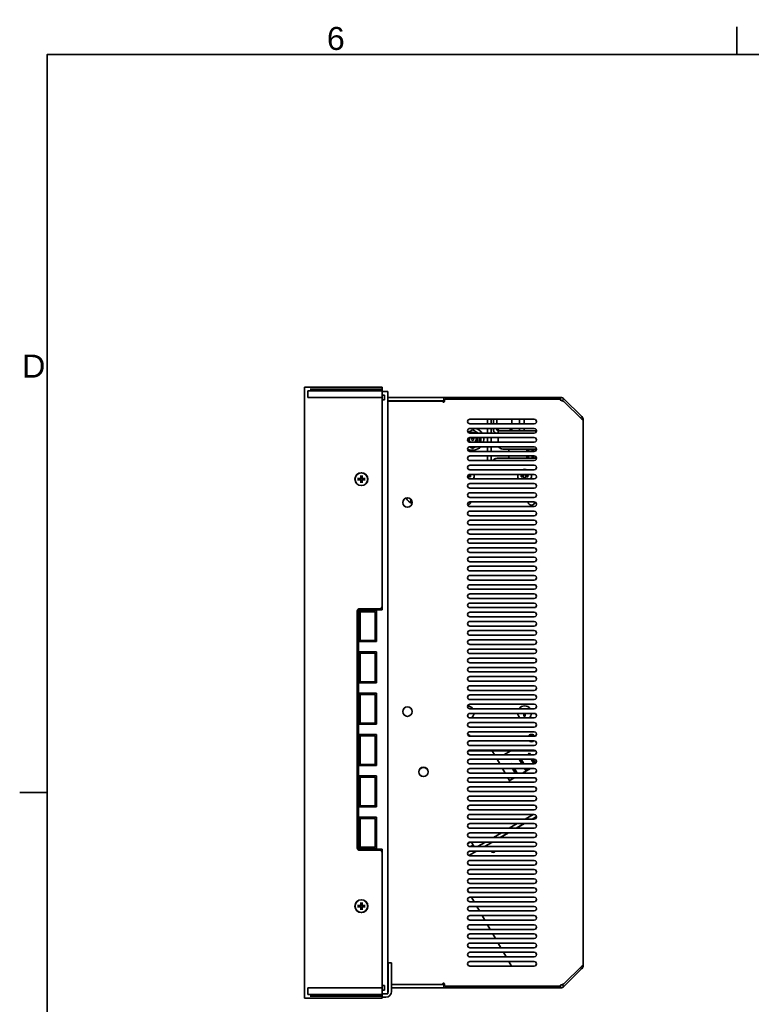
# Model space of a CAD drawing. Header units: millimetres. Extents: x 0 to 2100, y 0 to 1485.
# Tile 12 of 32: x 38 to 356, y 1022 to 1450. Entities that reach past the tile are written whole.
import ezdxf

# ---------------------------------------------------------------- set-up
doc = ezdxf.new("R2010")
doc.units = ezdxf.units.MM
doc.header["$LTSCALE"] = 5
for name, color, linetype, lineweight in [('Sichtbare Kanten(ISO)', 7, 'Continuous', 35), ('Skizziergeometrie(ISO)', 7, 'Continuous', 35), ('Symbole(ISO)', 7, 'Continuous', 18)]:
    doc.layers.add(name, color=color, linetype=linetype, lineweight=lineweight)
doc.styles.add('Aktuell-ISO', font='arial.ttf')

# ---------------------------------------------------------------- blocks, each defined once
blk = doc.blocks.new('Ränder Standardrahmen')
at = {"layer": 'Skizziergeometrie(ISO)'}
for p, q in [((70, 287), (70, 289.4)), ((10, 222.75), (7.6, 222.75))]:
    blk.add_line(p, q, dxfattribs=at)
at = {"layer": 'Skizziergeometrie(ISO)', "flags": 128}
blk.add_lwpolyline([(10, 10), (10, 287), (410, 287), (410, 10), (10, 10)], dxfattribs=at)
at = {"layer": 'Symbole(ISO)', "color": 7, "char_height": 2, "attachment_point": 7, "style": 'Aktuell-ISO'}
for s, insert in [('6', (34.334, 287.366)), ('D', (7.816, 258.875))]:
    blk.add_mtext(s, dxfattribs=dict(at, insert=insert))

msp = doc.modelspace()

# ---------------------------------------------------------------- linework, layer by layer
at = {"layer": 'Sichtbare Kanten(ISO)'}
for p, q in [((195.69, 1290.16), (161.89, 1290.16)), ((161.89, 1290.16), (161.89, 1024.36)), ((195.69, 1288.66), (195.69, 1290.16)), ((163.39, 1288.66), (195.69, 1288.66)), ((163.39, 1285.66), (163.39, 1288.66)), ((163.39, 1285.66), (195.69, 1285.66)), ((164.39, 1289.41), (195.69, 1289.41)), ((195.69, 1194.81), (195.69, 1289.41)), ((198.19, 1288.26), (195.69, 1288.26)), ((195.69, 1286.76), (196.69, 1286.76)), ((195.69, 1193.31), (195.69, 1285.66)), ((196.69, 1286.76), (196.69, 1284.76)), ((198.19, 1026.26), (198.19, 1288.26)), ((222.19, 1285.76), (198.19, 1285.76)), ((222.59, 1285.76), (222.19, 1285.76)), ((223.36, 1285.76), (222.59, 1285.76)), ((222.59, 1285.76), (222.59, 1284.26)), ((223.36, 1285.76), (223.72, 1285.76)), ((223.72, 1285.76), (273.32, 1285.76)), ((273.32, 1285.76), (273.32, 1284.61)), ((195.69, 1284.76), (196.69, 1284.76)), ((198.19, 1284.26), (222.19, 1284.26)), ((221.65, 1284.19), (198.19, 1284.19)), ((198.19, 1284.19), (198.19, 1277.86)), ((221.94, 1284.06), (222.79, 1284.06)), ((221.94, 1284.06), (222.79, 1284.06)), ((222.19, 1284.26), (222.59, 1284.26)), ((222.59, 1284.26), (222.79, 1284.26)), ((222.79, 1284.61), (222.79, 1284.09)), ((272.92, 1285.01), (223.19, 1285.01)), ((273.32, 1284.61), (272.92, 1285.01)), ((274, 1284.34), (274.81, 1285.15)), ((282.58, 1277.38), (274.81, 1285.15)), ((282.58, 1276.25), (274.81, 1284.02)), ((282.01, 1276.81), (282.58, 1277.38)), ((261.89, 1276.26), (233.89, 1276.26)), ((233.89, 1274.26), (261.89, 1274.26)), ((241.59, 1276.26), (241.59, 1275.26)), ((241.59, 1276.26), (241.59, 1275.26)), ((241.59, 1274.26), (241.59, 1275.26)), ((241.59, 1274.26), (241.59, 1275.26)), ((243.09, 1275.26), (243.09, 1276.26)), ((243.09, 1275.26), (243.09, 1276.26)), ((243.09, 1275.26), (243.09, 1274.26)), ((243.09, 1275.26), (243.09, 1274.26)), ((244.09, 1274.26), (244.09, 1276.26)), ((245.59, 1276.26), (245.59, 1274.26)), ((252.06, 1276.26), (252.06, 1274.26)), ((255.49, 1274.26), (255.49, 1276.26)), ((257.52, 1274.26), (257.52, 1276.26)), ((262.86, 1275.01), (262.86, 1275.52)), ((283.19, 1275.89), (283.19, 1038.63)), ((261.89, 1272.26), (233.89, 1272.26)), ((233.89, 1270.26), (261.89, 1270.26)), ((241.59, 1270.26), (241.59, 1272.26)), ((241.59, 1270.26), (241.59, 1272.26)), ((243.09, 1272.26), (243.09, 1270.26)), ((243.09, 1272.26), (243.09, 1270.26)), ((244.09, 1271.86), (244.09, 1272.26)), ((245.59, 1272.26), (245.59, 1271.86)), ((262.89, 1271.26), (246.19, 1271.26)), ((246.19, 1271.26), (246.19, 1270.26)), ((246.73, 1271.28), (250.16, 1271.28)), ((250.16, 1271.28), (250.16, 1271.26)), ((251.43, 1271.26), (251.43, 1272.26)), ((252.06, 1272.26), (252.06, 1271.26)), ((255.49, 1271.26), (255.49, 1272.26)), ((257.52, 1271.26), (257.52, 1272.26)), ((262.86, 1271.26), (262.86, 1271.52)), ((233.19, 1266.99), (233.19, 1266.84)), ((261.89, 1268.26), (233.89, 1268.26)), ((233.89, 1266.26), (261.89, 1266.26)), ((261.89, 1264.26), (233.89, 1264.26)), ((236.94, 1266.85), (236.94, 1266.73)), ((237.02, 1266.91), (236.96, 1266.91)), ((241.59, 1266.26), (241.59, 1268.26)), ((241.59, 1266.26), (241.59, 1268.26)), ((241.59, 1262.26), (241.59, 1264.26)), ((241.59, 1262.26), (241.59, 1264.26)), ((243.09, 1268.26), (243.09, 1266.26)), ((243.09, 1268.26), (243.09, 1266.26)), ((243.09, 1264.26), (243.09, 1262.26)), ((243.09, 1264.26), (243.09, 1262.26)), ((246.19, 1268.26), (246.19, 1266.26)), ((233.89, 1262.26), (261.89, 1262.26)), ((261.89, 1260.26), (233.89, 1260.26)), ((241.59, 1258.26), (241.59, 1260.26)), ((241.59, 1258.26), (241.59, 1260.26)), ((243.09, 1260.26), (243.09, 1258.26)), ((243.09, 1260.26), (243.09, 1258.26)), ((262.89, 1263.26), (248.19, 1263.26)), ((250.79, 1263.26), (250.79, 1262.26)), ((250.79, 1260.26), (250.79, 1259.26)), ((258.67, 1263.26), (258.67, 1262.26)), ((258.67, 1260.26), (258.67, 1259.26)), ((259.43, 1263.02), (260.95, 1263.02)), ((259.43, 1263.02), (259.43, 1262.26)), ((259.43, 1260.26), (259.43, 1259.26)), ((260.95, 1263.02), (260.95, 1262.26)), ((260.95, 1260.26), (260.95, 1259.26)), ((261.71, 1262.26), (261.71, 1263.26)), ((261.71, 1259.26), (261.71, 1260.26)), ((233.89, 1258.26), (261.89, 1258.26)), ((261.89, 1256.26), (233.89, 1256.26)), ((245.69, 1259.26), (262.89, 1259.26)), ((245.69, 1259.26), (262.89, 1259.26)), ((186.44, 1251.81), (186.41, 1250.65)), ((186.44, 1251.72), (186.57, 1250.91)), ((186.81, 1250.91), (186.94, 1251.72)), ((186.94, 1251.81), (186.97, 1250.65)), ((234.16, 1251.23), (232.97, 1251.23)), ((232.97, 1251.23), (232.97, 1250.87)), ((233.04, 1251.79), (234.16, 1251.79)), ((233.89, 1254.26), (261.89, 1254.26)), ((261.89, 1252.26), (233.89, 1252.26)), ((256.22, 1251.79), (257.41, 1251.79)), ((257.41, 1251.23), (256.22, 1251.23)), ((257.41, 1251.79), (257.41, 1252.26)), ((257.41, 1250.26), (257.41, 1251.23)), ((257.97, 1252.26), (257.97, 1251.79)), ((257.97, 1251.79), (259.16, 1251.79)), ((259.16, 1251.23), (257.97, 1251.23)), ((257.97, 1251.23), (257.97, 1250.26)), ((185.05, 1250.42), (186.2, 1250.44)), ((185.05, 1249.91), (186.2, 1249.89)), ((185.95, 1250.29), (185.14, 1250.41)), ((185.14, 1249.91), (185.95, 1250.04)), ((186.44, 1248.52), (186.41, 1249.68)), ((186.57, 1249.42), (186.44, 1248.61)), ((186.94, 1248.61), (186.81, 1249.42)), ((186.94, 1248.52), (186.97, 1249.68)), ((188.33, 1250.42), (187.18, 1250.44)), ((188.33, 1249.91), (187.18, 1249.89)), ((188.24, 1250.41), (187.43, 1250.29)), ((187.43, 1250.04), (188.24, 1249.91)), ((233.89, 1250.26), (261.89, 1250.26)), ((261.89, 1248.26), (233.89, 1248.26)), ((233.89, 1246.26), (261.89, 1246.26)), ((261.89, 1244.26), (233.89, 1244.26)), ((208.19, 1241.41), (208.19, 1239.88)), ((233.89, 1242.26), (261.89, 1242.26)), ((261.89, 1240.26), (233.89, 1240.26)), ((233.89, 1238.26), (261.89, 1238.26)), ((261.89, 1236.26), (233.89, 1236.26)), ((233.89, 1234.26), (261.89, 1234.26)), ((261.89, 1232.26), (233.89, 1232.26)), ((233.89, 1230.26), (261.89, 1230.26)), ((261.89, 1228.26), (233.89, 1228.26)), ((233.89, 1226.26), (261.89, 1226.26)), ((261.89, 1224.26), (233.89, 1224.26)), ((233.89, 1222.26), (261.89, 1222.26)), ((261.89, 1220.26), (233.89, 1220.26)), ((233.89, 1218.26), (261.89, 1218.26)), ((261.89, 1216.26), (233.89, 1216.26)), ((233.89, 1214.26), (261.89, 1214.26)), ((261.89, 1212.26), (233.89, 1212.26)), ((233.89, 1210.26), (261.89, 1210.26)), ((261.89, 1208.26), (233.89, 1208.26)), ((233.89, 1206.26), (261.89, 1206.26)), ((261.89, 1204.26), (233.89, 1204.26)), ((233.89, 1202.26), (261.89, 1202.26)), ((261.89, 1200.26), (233.89, 1200.26)), ((233.89, 1198.26), (261.89, 1198.26)), ((261.89, 1196.26), (233.89, 1196.26)), ((184.89, 1089.71), (184.89, 1192.81)), ((185.39, 1193.31), (195.69, 1193.31)), ((185.39, 1089.21), (185.39, 1193.31)), ((185.69, 1179.51), (185.69, 1193.01)), ((185.69, 1193.01), (193.19, 1193.01)), ((185.69, 1179.51), (185.69, 1193.01)), ((185.69, 1193.01), (193.19, 1193.01)), ((186.19, 1191.26), (185.69, 1191.26)), ((185.89, 1193.81), (194.69, 1193.81)), ((186.19, 1192.51), (186.19, 1180.01)), ((186.19, 1192.51), (192.69, 1192.51)), ((186.19, 1192.51), (186.19, 1180.01)), ((186.19, 1192.51), (192.69, 1192.51)), ((192.69, 1180.01), (192.69, 1192.51)), ((192.69, 1180.01), (192.69, 1192.51)), ((193.19, 1191.26), (192.69, 1191.26)), ((193.19, 1193.01), (193.19, 1179.51)), ((193.19, 1193.01), (193.19, 1179.51)), ((233.89, 1194.26), (261.89, 1194.26)), ((261.89, 1192.26), (233.89, 1192.26)), ((233.89, 1190.26), (261.89, 1190.26)), ((261.89, 1188.26), (233.89, 1188.26)), ((233.89, 1186.26), (261.89, 1186.26)), ((261.89, 1184.26), (233.89, 1184.26)), ((186.19, 1181.26), (185.69, 1181.26)), ((193.19, 1179.51), (185.69, 1179.51)), ((193.19, 1179.51), (185.69, 1179.51)), ((192.69, 1180.01), (186.19, 1180.01)), ((192.69, 1180.01), (186.19, 1180.01)), ((193.19, 1181.26), (192.69, 1181.26)), ((233.89, 1182.26), (261.89, 1182.26)), ((261.89, 1180.26), (233.89, 1180.26)), ((185.69, 1161.51), (185.69, 1175.01)), ((185.69, 1175.01), (193.19, 1175.01)), ((185.69, 1161.51), (185.69, 1175.01)), ((185.69, 1175.01), (193.19, 1175.01)), ((186.19, 1174.51), (186.19, 1162.01)), ((186.19, 1174.51), (192.69, 1174.51)), ((186.19, 1174.51), (186.19, 1162.01)), ((186.19, 1174.51), (192.69, 1174.51)), ((192.69, 1162.01), (192.69, 1174.51)), ((192.69, 1162.01), (192.69, 1174.51)), ((193.19, 1175.01), (193.19, 1161.51)), ((193.19, 1175.01), (193.19, 1161.51)), ((233.89, 1178.26), (261.89, 1178.26)), ((261.89, 1176.26), (233.89, 1176.26)), ((233.89, 1174.26), (261.89, 1174.26)), ((186.19, 1173.26), (185.69, 1173.26)), ((193.19, 1173.26), (192.69, 1173.26)), ((261.89, 1172.26), (233.89, 1172.26)), ((233.89, 1170.26), (261.89, 1170.26)), ((261.89, 1168.26), (233.89, 1168.26)), ((233.89, 1166.26), (261.89, 1166.26)), ((186.19, 1163.26), (185.69, 1163.26)), ((193.19, 1161.51), (185.69, 1161.51)), ((193.19, 1161.51), (185.69, 1161.51)), ((192.69, 1162.01), (186.19, 1162.01)), ((192.69, 1162.01), (186.19, 1162.01)), ((193.19, 1163.26), (192.69, 1163.26)), ((261.89, 1164.26), (233.89, 1164.26)), ((233.89, 1162.26), (261.89, 1162.26)), ((185.69, 1143.51), (185.69, 1157.01)), ((185.69, 1157.01), (193.19, 1157.01)), ((185.69, 1143.51), (185.69, 1157.01)), ((185.69, 1157.01), (193.19, 1157.01)), ((193.19, 1157.01), (193.19, 1143.51)), ((193.19, 1157.01), (193.19, 1143.51)), ((261.89, 1160.26), (233.89, 1160.26)), ((233.89, 1158.26), (261.89, 1158.26)), ((186.19, 1155.26), (185.69, 1155.26)), ((186.19, 1156.51), (186.19, 1144.01)), ((186.19, 1156.51), (192.69, 1156.51)), ((186.19, 1156.51), (186.19, 1144.01)), ((186.19, 1156.51), (192.69, 1156.51)), ((192.69, 1144.01), (192.69, 1156.51)), ((192.69, 1144.01), (192.69, 1156.51)), ((193.19, 1155.26), (192.69, 1155.26)), ((261.89, 1156.26), (233.89, 1156.26)), ((233.89, 1154.26), (261.89, 1154.26)), ((261.89, 1152.26), (233.89, 1152.26)), ((233.89, 1150.26), (261.89, 1150.26)), ((186.19, 1145.26), (185.69, 1145.26)), ((193.19, 1145.26), (192.69, 1145.26)), ((232.97, 1147.66), (232.97, 1147.04)), ((234.16, 1148.23), (233.65, 1148.23)), ((261.89, 1148.26), (233.89, 1148.26)), ((233.89, 1146.26), (261.89, 1146.26)), ((261.89, 1144.26), (233.89, 1144.26)), ((257.41, 1148.23), (256.22, 1148.23)), ((257.41, 1147.04), (257.41, 1148.23)), ((259.16, 1148.23), (257.97, 1148.23)), ((257.97, 1148.23), (257.97, 1147.04)), ((193.19, 1143.51), (185.69, 1143.51)), ((193.19, 1143.51), (185.69, 1143.51)), ((192.69, 1144.01), (186.19, 1144.01)), ((192.69, 1144.01), (186.19, 1144.01)), ((233.89, 1142.26), (261.89, 1142.26)), ((261.89, 1140.26), (233.89, 1140.26)), ((185.69, 1125.51), (185.69, 1139.01)), ((185.69, 1139.01), (193.19, 1139.01)), ((185.69, 1125.51), (185.69, 1139.01)), ((185.69, 1139.01), (193.19, 1139.01)), ((186.19, 1137.26), (185.69, 1137.26)), ((186.19, 1138.51), (186.19, 1126.01)), ((186.19, 1138.51), (192.69, 1138.51)), ((186.19, 1138.51), (186.19, 1126.01)), ((186.19, 1138.51), (192.69, 1138.51)), ((192.69, 1126.01), (192.69, 1138.51)), ((192.69, 1126.01), (192.69, 1138.51)), ((193.19, 1137.26), (192.69, 1137.26)), ((193.19, 1139.01), (193.19, 1125.51)), ((193.19, 1139.01), (193.19, 1125.51)), ((233.89, 1138.26), (261.89, 1138.26)), ((261.89, 1136.26), (233.89, 1136.26)), ((260.28, 1136.26), (260.48, 1135.93)), ((262.55, 1132.01), (233.23, 1132.01)), ((233.89, 1134.26), (261.89, 1134.26)), ((261.89, 1132.26), (233.89, 1132.26)), ((244.64, 1130.26), (243.63, 1132.01)), ((251.69, 1132.01), (248.66, 1130.26)), ((250.74, 1131.46), (250.74, 1132.01)), ((186.19, 1127.26), (185.69, 1127.26)), ((193.19, 1127.26), (192.69, 1127.26)), ((233.89, 1130.26), (261.89, 1130.26)), ((261.89, 1128.26), (233.89, 1128.26)), ((246.95, 1126.26), (245.79, 1128.26)), ((255.38, 1128.26), (256.53, 1126.26)), ((256.24, 1128.26), (257.4, 1126.26)), ((259.88, 1130.97), (259.23, 1130.59)), ((259.23, 1130.59), (259.42, 1130.26)), ((260.28, 1130.26), (259.88, 1130.97)), ((260.57, 1128.26), (261.73, 1126.26)), ((262.48, 1126.46), (261.44, 1128.26)), ((193.19, 1125.51), (185.69, 1125.51)), ((193.19, 1125.51), (185.69, 1125.51)), ((192.69, 1126.01), (186.19, 1126.01)), ((192.69, 1126.01), (186.19, 1126.01)), ((215.74, 1122.8), (215.69, 1122.77)), ((233.89, 1126.26), (261.89, 1126.26)), ((261.89, 1124.26), (233.89, 1124.26)), ((249.26, 1122.26), (248.1, 1124.26)), ((252.08, 1126.47), (251.74, 1126.26)), ((252.08, 1126.47), (252.2, 1126.26)), ((253.64, 1122.26), (252.49, 1124.26)), ((253.36, 1124.26), (254.51, 1122.26)), ((256.81, 1122.26), (260.27, 1124.26)), ((257.69, 1124.26), (258.33, 1123.14)), ((258.55, 1124.26), (258.98, 1123.52)), ((185.69, 1107.51), (185.69, 1121.01)), ((185.69, 1121.01), (193.19, 1121.01)), ((185.69, 1107.51), (185.69, 1121.01)), ((185.69, 1121.01), (193.19, 1121.01)), ((186.19, 1119.26), (185.69, 1119.26)), ((186.19, 1120.51), (186.19, 1108.01)), ((186.19, 1120.51), (192.69, 1120.51)), ((186.19, 1120.51), (186.19, 1108.01)), ((186.19, 1120.51), (192.69, 1120.51)), ((192.69, 1108.01), (192.69, 1120.51)), ((192.69, 1108.01), (192.69, 1120.51)), ((193.19, 1119.26), (192.69, 1119.26)), ((193.19, 1121.01), (193.19, 1107.51)), ((193.19, 1121.01), (193.19, 1107.51)), ((214.02, 1120.79), (214.05, 1120.75)), ((233.89, 1122.26), (261.89, 1122.26)), ((261.89, 1120.26), (233.89, 1120.26)), ((251.14, 1118.99), (250.41, 1120.26)), ((251.14, 1118.99), (251.05, 1118.65)), ((251.14, 1118.99), (253.34, 1120.26)), ((233.89, 1118.26), (261.89, 1118.26)), ((261.89, 1116.26), (233.89, 1116.26)), ((233.89, 1114.26), (261.89, 1114.26)), ((261.89, 1112.26), (233.89, 1112.26)), ((233.89, 1110.26), (261.89, 1110.26)), ((186.19, 1109.26), (185.69, 1109.26)), ((193.19, 1107.51), (185.69, 1107.51)), ((193.19, 1107.51), (185.69, 1107.51)), ((192.69, 1108.01), (186.19, 1108.01)), ((192.69, 1108.01), (186.19, 1108.01)), ((193.19, 1109.26), (192.69, 1109.26)), ((261.89, 1108.26), (233.89, 1108.26)), ((233.89, 1106.26), (261.89, 1106.26)), ((185.69, 1089.51), (185.69, 1103.01)), ((185.69, 1103.01), (193.19, 1103.01)), ((185.69, 1089.51), (185.69, 1103.01)), ((185.69, 1103.01), (193.19, 1103.01)), ((186.19, 1101.26), (185.69, 1101.26)), ((186.19, 1102.51), (186.19, 1090.01)), ((186.19, 1102.51), (192.69, 1102.51)), ((186.19, 1102.51), (186.19, 1090.01)), ((186.19, 1102.51), (192.69, 1102.51)), ((192.69, 1090.01), (192.69, 1102.51)), ((192.69, 1090.01), (192.69, 1102.51)), ((193.19, 1101.26), (192.69, 1101.26)), ((193.19, 1103.01), (193.19, 1089.51)), ((193.19, 1103.01), (193.19, 1089.51)), ((261.89, 1104.26), (233.89, 1104.26)), ((233.89, 1102.26), (261.89, 1102.26)), ((261.43, 1104.26), (257.97, 1102.26)), ((260.97, 1102.26), (262.88, 1103.37)), ((261.07, 1102.26), (262.89, 1103.32)), ((261.89, 1100.26), (233.89, 1100.26)), ((233.89, 1098.26), (261.89, 1098.26)), ((254.5, 1100.26), (251.04, 1098.26)), ((254.04, 1098.26), (257.5, 1100.26)), ((254.14, 1098.26), (257.6, 1100.26)), ((261.89, 1096.26), (233.89, 1096.26)), ((233.89, 1094.26), (261.89, 1094.26)), ((247.57, 1096.26), (244.11, 1094.26)), ((247.11, 1094.26), (250.57, 1096.26)), ((247.21, 1094.26), (250.67, 1096.26)), ((195.69, 1089.21), (185.39, 1089.21)), ((186.19, 1091.26), (185.69, 1091.26)), ((193.19, 1089.51), (185.69, 1089.51)), ((193.19, 1089.51), (185.69, 1089.51)), ((194.69, 1088.71), (185.89, 1088.71)), ((192.69, 1090.01), (186.19, 1090.01)), ((192.69, 1090.01), (186.19, 1090.01)), ((193.19, 1091.26), (192.69, 1091.26)), ((195.69, 1028.86), (195.69, 1089.21)), ((234.15, 1092.26), (232.94, 1091.57)), ((261.89, 1092.26), (233.89, 1092.26)), ((233.89, 1090.26), (261.89, 1090.26)), ((235.31, 1090.92), (234.18, 1090.26)), ((234.53, 1092.26), (235.31, 1090.92)), ((235.69, 1090.26), (235.31, 1090.92)), ((240.65, 1092.26), (237.18, 1090.26)), ((240.18, 1090.26), (243.65, 1092.26)), ((240.28, 1090.26), (243.75, 1092.26)), ((195.69, 1025.11), (195.69, 1087.71)), ((233.68, 1088.24), (233.15, 1087.94)), ((233.44, 1086.37), (236.72, 1088.26)), ((233.49, 1086.35), (236.82, 1088.26)), ((261.89, 1088.26), (233.89, 1088.26)), ((233.89, 1086.26), (261.89, 1086.26)), ((261.89, 1084.26), (233.89, 1084.26)), ((233.89, 1082.26), (261.89, 1082.26)), ((261.89, 1080.26), (233.89, 1080.26)), ((233.89, 1078.26), (261.89, 1078.26)), ((261.89, 1076.26), (233.89, 1076.26)), ((232.89, 1071.29), (233.41, 1070.38)), ((233.89, 1074.26), (261.89, 1074.26)), ((261.89, 1072.26), (233.89, 1072.26)), ((233.89, 1070.26), (261.89, 1070.26)), ((261.89, 1068.26), (233.89, 1068.26)), ((234.64, 1068.26), (235.79, 1066.26)), ((185.05, 1064.62), (186.2, 1064.64)), ((185.05, 1064.11), (186.2, 1064.09)), ((185.95, 1064.49), (185.14, 1064.61)), ((185.14, 1064.11), (185.95, 1064.24)), ((186.44, 1066.01), (186.41, 1064.85)), ((186.44, 1062.72), (186.41, 1063.88)), ((186.44, 1065.92), (186.57, 1065.11)), ((186.57, 1063.62), (186.44, 1062.81)), ((186.81, 1065.11), (186.94, 1065.92)), ((186.94, 1062.81), (186.81, 1063.62)), ((186.94, 1066.01), (186.97, 1064.85)), ((186.94, 1062.72), (186.97, 1063.88)), ((188.33, 1064.62), (187.18, 1064.64)), ((188.33, 1064.11), (187.18, 1064.09)), ((188.24, 1064.61), (187.43, 1064.49)), ((187.43, 1064.24), (188.24, 1064.11)), ((233.89, 1066.26), (261.89, 1066.26)), ((261.89, 1064.26), (233.89, 1064.26)), ((236.95, 1064.26), (238.1, 1062.26)), ((233.89, 1062.26), (261.89, 1062.26)), ((261.89, 1060.26), (233.89, 1060.26)), ((239.26, 1060.26), (240.41, 1058.26)), ((233.89, 1058.26), (261.89, 1058.26)), ((261.89, 1056.26), (233.89, 1056.26)), ((233.89, 1054.26), (261.89, 1054.26)), ((241.57, 1056.26), (242.72, 1054.26)), ((261.89, 1052.26), (233.89, 1052.26)), ((233.89, 1050.26), (261.89, 1050.26)), ((243.88, 1052.26), (245.03, 1050.26)), ((261.89, 1048.26), (233.89, 1048.26)), ((233.89, 1046.26), (261.89, 1046.26)), ((246.19, 1048.26), (247.34, 1046.26)), ((261.89, 1044.26), (233.89, 1044.26)), ((233.89, 1042.26), (261.89, 1042.26)), ((248.5, 1044.26), (249.65, 1042.26)), ((198.29, 1039.76), (199.79, 1039.76)), ((198.29, 1027.26), (198.29, 1039.76)), ((199.79, 1027.26), (199.79, 1039.76)), ((261.89, 1040.26), (233.89, 1040.26)), ((233.89, 1038.26), (261.89, 1038.26)), ((250.8, 1040.26), (251.96, 1038.26)), ((282.58, 1038.28), (274.81, 1030.51)), ((282.58, 1037.15), (274.81, 1029.38)), ((282.58, 1037.15), (282.01, 1037.71)), ((163.39, 1028.86), (195.69, 1028.86)), ((163.39, 1025.86), (163.39, 1028.86)), ((196.69, 1029.76), (195.69, 1029.76)), ((196.69, 1029.76), (196.69, 1027.76)), ((198.29, 1030.33), (198.19, 1030.33)), ((198.19, 1030.26), (198.19, 1028.76)), ((198.29, 1030.26), (198.19, 1030.26)), ((198.19, 1028.76), (198.29, 1028.76)), ((221.65, 1030.33), (199.79, 1030.33)), ((222.19, 1030.26), (199.79, 1030.26)), ((199.79, 1028.76), (222.19, 1028.76)), ((218.74, 1030.33), (218.74, 1030.26)), ((222.59, 1030.26), (222.19, 1030.26)), ((222.19, 1028.76), (222.59, 1028.76)), ((222.59, 1030.26), (222.59, 1028.76)), ((222.79, 1030.26), (222.59, 1030.26)), ((222.59, 1028.76), (223.36, 1028.76)), ((222.79, 1029.91), (222.79, 1030.43)), ((272.92, 1029.51), (223.19, 1029.51)), ((223.72, 1028.76), (223.36, 1028.76)), ((273.32, 1028.76), (223.72, 1028.76)), ((272.92, 1029.51), (273.32, 1029.91)), ((273.32, 1028.76), (273.32, 1029.91)), ((274, 1030.19), (274.81, 1029.38)), ((161.89, 1024.36), (195.69, 1024.36)), ((195.69, 1025.86), (163.39, 1025.86)), ((164.39, 1025.11), (195.69, 1025.11)), ((196.69, 1027.76), (195.69, 1027.76)), ((195.69, 1026.26), (198.19, 1026.26)), ((195.69, 1024.36), (195.69, 1025.86)), ((197.29, 1024.76), (195.69, 1024.76))]:
    msp.add_line(p, q, dxfattribs=at)
for centre, radius in [((235.09, 1267.61), 0.546), ((235.09, 1267.61), 0.546), ((186.69, 1250.16), 2.8), ((186.69, 1250.16), 2.8), ((186.69, 1250.16), 2.75), ((206.69, 1240.01), 2.05), ((206.69, 1149.01), 2.05), ((213.69, 1122.76), 2.05), ((213.69, 1122.76), 2), ((186.69, 1064.36), 2.8), ((186.69, 1064.36), 2.8), ((186.69, 1064.36), 2.75)]:
    msp.add_circle(centre, radius, dxfattribs=at)
for centre, radius, start, end in [((221.65, 1283.79), 0.4, 22.0243, 90), ((222.39, 1284.09), 0.4, 202.0243, 0), ((223.19, 1284.61), 0.4, 90, 180), ((233.89, 1275.26), 1, 90, 270), ((261.89, 1275.26), 1, 270, 90.0385), ((233.89, 1271.26), 1, 90, 270), ((235.09, 1267.61), 2.95, 63.9377, 115.8898), ((235.09, 1267.61), 2.95, 63.9377, 115.8898), ((235.09, 1267.61), 4.85, 33.1203, 73.4899), ((235.09, 1267.61), 4.85, 33.1203, 73.4899), ((246.19, 1271.86), 2.1, 180, 229.6325), ((246.19, 1271.86), 0.6, 180, 270), ((246.73, 1271.91), 0.635, 146.2271, 270), ((261.89, 1271.26), 1, 270, 90.0385), ((233.89, 1267.26), 1, 90, 270), ((235.09, 1267.61), 4.85, 243.0301, 316.3133), ((233.89, 1263.26), 1, 90, 270), ((235.09, 1267.61), 4.85, 243.0301, 316.3133), ((235.09, 1267.61), 2.1, 177.5494, 214.9689), ((235.09, 1267.61), 2.1, 177.5494, 214.9689), ((235.09, 1267.61), 2.05, 174.6578, 217.8605), ((235.09, 1267.61), 2.05, 174.6578, 217.8605), ((235.09, 1267.61), 2, 172.1138, 220.4046), ((235.09, 1267.61), 2, 172.1138, 220.4046), ((235.09, 1267.61), 1.57, 156.7449, 239.2691), ((235.09, 1267.61), 1.57, 156.7449, 239.2691), ((235.09, 1267.61), 1.57, 300.7309, 24.4502), ((235.09, 1267.61), 1.57, 300.7309, 24.4502), ((235.09, 1267.61), 2, 317.5472, 18.9666), ((235.09, 1267.61), 2, 317.5472, 18.9666), ((235.09, 1267.61), 2.05, 318.8129, 18.487), ((235.09, 1267.61), 2.05, 318.8129, 18.487), ((235.09, 1267.61), 2.1, 319.996, 18.0315), ((235.09, 1267.61), 2.1, 319.996, 18.0315), ((235.09, 1267.61), 2.95, 332.7667, 12.7296), ((235.09, 1267.61), 2.95, 332.7667, 12.7296), ((235.09, 1267.61), 4.85, 343.8386, 7.7024), ((235.09, 1267.61), 4.85, 343.8386, 7.7024), ((248.19, 1265.26), 2, 210.0001, 270), ((261.89, 1267.26), 1, 270, 90.0385), ((261.89, 1263.26), 1, 270, 90.0385), ((233.89, 1259.26), 1, 90, 270), ((261.89, 1259.26), 1, 270, 90.0385), ((233.89, 1255.26), 1, 90, 270), ((245.69, 1257.26), 2, 90, 149.9989), ((245.69, 1257.26), 2, 90, 149.9989), ((261.89, 1255.26), 1, 270, 90.0385), ((233.89, 1251.26), 1, 90, 270), ((232.69, 1251.51), 0.635, 333.8358, 26.1642), ((232.69, 1251.51), 3, 66.4436, 78.0671), ((232.69, 1251.51), 1.05, 344.5721, 15.4279), ((232.69, 1251.51), 1.5, 349.2417, 10.7583), ((232.69, 1251.51), 3, 335.3757, 14.4775), ((257.69, 1251.51), 3, 165.5225, 204.6243), ((257.69, 1251.51), 1.5, 169.2417, 190.7583), ((257.69, 1251.51), 3, 66.4435, 113.5565), ((257.69, 1251.51), 1.05, 164.5721, 195.4279), ((257.69, 1251.51), 0.635, 153.8358, 206.1642), ((257.69, 1251.51), 0.635, 63.8358, 116.1642), ((257.69, 1251.51), 0.635, 333.8358, 26.1642), ((257.69, 1251.51), 1.05, 344.5721, 15.4279), ((257.69, 1251.51), 1.5, 349.2417, 10.7583), ((257.69, 1251.51), 3, 335.3757, 14.4775), ((261.89, 1251.26), 1, 270, 90.0385), ((186.69, 1250.16), 0.752, 170.6078, 189.3922), ((186.2, 1250.66), 0.215, 271.1322, 358.8678), ((186.2, 1249.67), 0.215, 1.1322, 88.8678), ((186.69, 1250.16), 0.752, 80.6078, 99.3922), ((186.69, 1250.16), 0.752, 260.6078, 279.3922), ((187.18, 1250.66), 0.215, 181.1322, 268.8678), ((187.18, 1249.67), 0.215, 91.1322, 178.8678), ((186.69, 1250.16), 0.752, 350.6078, 9.3922), ((233.89, 1247.26), 1, 90, 270), ((232.69, 1251.51), 0.635, 293.8101, 296.1642), ((257.69, 1251.51), 0.635, 243.8358, 296.1642), ((257.69, 1251.51), 1.05, 254.5721, 285.4279), ((261.89, 1247.26), 1, 270, 90.0385), ((233.89, 1243.26), 1, 90, 270), ((261.89, 1243.26), 1, 270, 90.0385), ((210.69, 1244.26), 5.05, 206.6526, 246.8188), ((210.69, 1244.26), 5.05, 206.6526, 246.8188), ((233.89, 1239.26), 1, 90, 270), ((232.69, 1240.51), 1.6, 279.2003, 351.0107), ((260.69, 1240.51), 1.6, 188.9893, 348.4615), ((261.89, 1239.26), 1, 270, 90.0385), ((233.89, 1235.26), 1, 90, 270), ((261.89, 1235.26), 1, 270, 90.0385), ((233.89, 1231.26), 1, 90, 270), ((261.89, 1231.26), 1, 270, 90.0385), ((233.89, 1227.26), 1, 90, 270), ((261.89, 1227.26), 1, 270, 90.0385), ((233.89, 1223.26), 1, 90, 270), ((261.89, 1223.26), 1, 270, 90.0385), ((233.89, 1219.26), 1, 90, 270), ((261.89, 1219.26), 1, 270, 90.0385), ((233.89, 1215.26), 1, 90, 270), ((261.89, 1215.26), 1, 270, 90.0385), ((233.89, 1211.26), 1, 90, 270), ((261.89, 1211.26), 1, 270, 90.0385), ((233.89, 1207.26), 1, 90, 270), ((233.89, 1203.26), 1, 90, 270), ((261.89, 1207.26), 1, 270, 90.0385), ((261.89, 1203.26), 1, 270, 90.0385), ((233.89, 1199.26), 1, 90, 270), ((261.89, 1199.26), 1, 270, 90.0385), ((233.89, 1195.26), 1, 90, 270), ((261.89, 1195.26), 1, 270, 90.0385), ((185.89, 1192.81), 1, 90, 180), ((194.69, 1194.81), 1, 270, 0), ((233.89, 1191.26), 1, 90, 270), ((261.89, 1191.26), 1, 270, 90.0385), ((233.89, 1187.26), 1, 90, 270), ((261.89, 1187.26), 1, 270, 90.0385), ((233.89, 1183.26), 1, 90, 270), ((261.89, 1183.26), 1, 270, 90.0385), ((233.89, 1179.26), 1, 90, 270), ((261.89, 1179.26), 1, 270, 90.0385), ((233.89, 1175.26), 1, 90, 270), ((261.89, 1175.26), 1, 270, 90.0385), ((233.89, 1171.26), 1, 90, 270), ((261.89, 1171.26), 1, 270, 90.0385), ((233.89, 1167.26), 1, 90, 270), ((261.89, 1167.26), 1, 270, 90.0385), ((233.89, 1163.26), 1, 90, 270), ((261.89, 1163.26), 1, 270, 90.0385), ((233.89, 1159.26), 1, 90, 270), ((261.89, 1159.26), 1, 270, 90.0385), ((233.89, 1155.26), 1, 90, 270), ((261.89, 1155.26), 1, 270, 90.0385), ((233.89, 1151.26), 1, 90, 270), ((232.69, 1148.51), 3, 35.6853, 85.6121), ((257.69, 1148.51), 3, 35.6853, 144.3147), ((261.89, 1151.26), 1, 270, 90.0385), ((233.89, 1147.26), 1, 90, 270), ((233.89, 1143.26), 1, 90, 270), ((232.69, 1148.51), 1.05, 282.338, 285.4279), ((232.69, 1148.51), 1.5, 278.7213, 280.7583), ((232.69, 1148.51), 1.05, 344.5721, 345.3238), ((232.69, 1148.51), 1.5, 349.2417, 350.4059), ((232.69, 1148.51), 3, 311.4096, 355.2198), ((257.69, 1148.51), 3, 184.7802, 228.5904), ((257.69, 1148.51), 1.5, 189.5941, 190.7583), ((257.69, 1148.51), 1.05, 193.7404, 195.4279), ((257.69, 1148.51), 0.635, 203.185, 206.1642), ((257.69, 1148.51), 0.635, 243.8358, 296.1642), ((257.69, 1148.51), 1.05, 254.5721, 285.4279), ((257.69, 1148.51), 1.5, 259.2417, 280.7583), ((257.69, 1148.51), 0.635, 333.8358, 336.815), ((257.69, 1148.51), 1.05, 344.5721, 346.2596), ((257.69, 1148.51), 1.5, 349.2417, 350.4059), ((257.69, 1148.51), 3, 311.4096, 355.2198), ((261.89, 1147.26), 1, 270, 90.0385), ((261.89, 1143.26), 1, 270, 90.0385), ((233.89, 1139.26), 1, 90, 270), ((261.89, 1139.26), 1, 270, 90.0385), ((233.89, 1135.26), 1, 90, 270), ((232.69, 1137.51), 1.6, 27.9532, 82.3283), ((232.69, 1137.51), 1.6, 289.2066, 306.9384), ((260.69, 1137.51), 1.6, 28.7936, 152.0468), ((260.69, 1137.51), 1.6, 231.3752, 308.6248), ((261.89, 1135.26), 1, 270, 90.0385), ((233.89, 1131.26), 1, 90, 270), ((261.89, 1131.26), 1, 270, 90.0385), ((233.89, 1127.26), 1, 90, 270), ((261.89, 1127.26), 1, 270, 90.0385), ((233.89, 1123.26), 1, 90, 270), ((261.89, 1123.26), 1, 270, 90.0385), ((233.89, 1119.26), 1, 90, 270), ((261.89, 1119.26), 1, 270, 90.0385), ((233.89, 1115.26), 1, 90, 270), ((261.89, 1115.26), 1, 270, 90.0385), ((233.89, 1111.26), 1, 90, 270), ((261.89, 1111.26), 1, 270, 90.0385), ((233.89, 1107.26), 1, 90, 270), ((261.89, 1107.26), 1, 270, 90.0385), ((233.89, 1103.26), 1, 90, 270), ((261.89, 1103.26), 1, 270, 90.0385), ((233.89, 1099.26), 1, 90, 270), ((261.89, 1099.26), 1, 270, 90.0385), ((233.89, 1095.26), 1, 90, 270), ((261.89, 1095.26), 1, 270, 90.0385), ((185.89, 1089.71), 1, 180, 270), ((194.69, 1087.71), 1, 0, 90), ((233.89, 1091.26), 1, 90, 270), ((261.89, 1091.26), 1, 270, 90.0385), ((233.89, 1087.26), 1, 90, 270), ((233.89, 1083.26), 1, 90, 270), ((243.98, 1089), 1.25, 215.8079, 324.1921), ((261.89, 1087.26), 1, 270, 90.0385), ((261.89, 1083.26), 1, 270, 90.0385), ((233.89, 1079.26), 1, 90, 270), ((261.89, 1079.26), 1, 270, 90.0385), ((233.89, 1075.26), 1, 90, 270), ((261.89, 1075.26), 1, 270, 90.0385), ((233.89, 1071.26), 1, 90, 270), ((261.89, 1071.26), 1, 270, 90.0385), ((233.89, 1067.26), 1, 90, 270), ((261.89, 1067.26), 1, 270, 90.0385), ((186.69, 1064.36), 0.752, 170.6078, 189.3922), ((186.2, 1064.86), 0.215, 271.1322, 358.8678), ((186.2, 1063.87), 0.215, 1.1322, 88.8678), ((186.69, 1064.36), 0.752, 80.6078, 99.3922), ((186.69, 1064.36), 0.752, 260.6078, 279.3922), ((187.18, 1064.86), 0.215, 181.1322, 268.8678), ((187.18, 1063.87), 0.215, 91.1322, 178.8678), ((186.69, 1064.36), 0.752, 350.6078, 9.3922), ((233.89, 1063.26), 1, 90, 270), ((261.89, 1063.26), 1, 270, 90.0385), ((233.89, 1059.26), 1, 90, 270), ((261.89, 1059.26), 1, 270, 90.0385), ((233.89, 1055.26), 1, 90, 270), ((261.89, 1055.26), 1, 270, 90.0385), ((233.89, 1051.26), 1, 90, 270), ((261.89, 1051.26), 1, 270, 90.0385), ((233.89, 1047.26), 1, 90, 270), ((261.89, 1047.26), 1, 270, 90.0385), ((233.89, 1043.26), 1, 90, 270), ((261.89, 1043.26), 1, 270, 90.0385), ((233.89, 1039.26), 1, 90, 270), ((261.89, 1039.26), 1, 270, 90.0385), ((221.65, 1030.73), 0.4, 270, 337.9757), ((222.39, 1030.43), 0.4, 0, 157.9757), ((223.19, 1029.91), 0.4, 180, 270), ((197.29, 1027.26), 2.5, 270, 0), ((197.29, 1027.26), 1, 334.1581, 0)]:
    msp.add_arc(centre, radius, start, end, dxfattribs=at)
for centre, major_axis, ratio, start_param, end_param in [((273.32, 1283.66), (-0.8, -1.94), 0.999909, 2.748644, 3.533973), ((273.32, 1284.61), (-2.1, 0.84), 0.00001, 3.9407, 4.72156), ((281.09, 1275.89), (-1.94, -0.81), 0.999923, 2.745791, 3.53113), ((281.09, 1276.25), (2.1, -0.36), 0.163584, 0.028314, 0.813653), ((281.09, 1038.63), (1.94, -0.81), 0.999923, 5.894591, 6.679929), ((281.09, 1038.28), (2.1, 0.36), 0.163583, 5.469533, 6.254872), ((273.32, 1030.86), (0.8, -1.94), 0.999909, 5.890751, 6.67608)]:
    msp.add_ellipse(centre, major_axis=major_axis, ratio=ratio, start_param=start_param, end_param=end_param, dxfattribs=at)
for points, knots in [([(233.19, 1270.56), (233.58, 1270.78), (233.97, 1271.01), (234.4, 1271.26), (234.62, 1271.38), (234.84, 1271.51), (235.09, 1271.66)], [0.4871845, 0.4871845, 0.4871845, 0.4871845, 0.5848292, 0.5848292, 0.5848292, 0.6339872, 0.6339872, 0.6339872, 0.6339872]), ([(233.19, 1270.56), (233.58, 1270.78), (233.97, 1271.01), (234.4, 1271.26), (234.62, 1271.38), (234.84, 1271.51), (235.09, 1271.66)], [0.4871845, 0.4871845, 0.4871845, 0.4871845, 0.5848292, 0.5848292, 0.5848292, 0.6339872, 0.6339872, 0.6339872, 0.6339872]), ([(235.09, 1271.66), (235.2, 1271.59), (235.31, 1271.53), (235.41, 1271.47), (236.19, 1271.02), (236.81, 1270.66), (237.5, 1270.26)], [0.3660128, 0.3660128, 0.3660128, 0.3660128, 0.3879431, 0.3879431, 0.3879431, 0.553811, 0.553811, 0.553811, 0.553811]), ([(235.09, 1271.66), (235.2, 1271.59), (235.31, 1271.53), (235.41, 1271.47), (236.19, 1271.02), (236.81, 1270.66), (237.5, 1270.26)], [0.3660128, 0.3660128, 0.3660128, 0.3660128, 0.3879431, 0.3879431, 0.3879431, 0.553811, 0.553811, 0.553811, 0.553811]), ([(235.09, 1263.57), (234.98, 1263.64), (234.87, 1263.7), (234.77, 1263.76), (234.46, 1263.94), (234.17, 1264.1), (233.89, 1264.26)], [0.36601284, 0.36601284, 0.36601284, 0.36601284, 0.3879431, 0.3879431, 0.3879431, 0.45481386, 0.45481386, 0.45481386, 0.45481386]), ([(235.09, 1263.57), (234.98, 1263.64), (234.87, 1263.7), (234.77, 1263.76), (234.46, 1263.94), (234.17, 1264.1), (233.89, 1264.26)], [0.36601284, 0.36601284, 0.36601284, 0.36601284, 0.3879431, 0.3879431, 0.3879431, 0.45481386, 0.45481386, 0.45481386, 0.45481386]), ([(236.29, 1264.26), (236.12, 1264.17), (235.96, 1264.07), (235.78, 1263.97), (235.56, 1263.85), (235.34, 1263.72), (235.09, 1263.57)], [0.54518614, 0.54518614, 0.54518614, 0.54518614, 0.58482918, 0.58482918, 0.58482918, 0.63398716, 0.63398716, 0.63398716, 0.63398716]), ([(236.29, 1264.26), (236.12, 1264.17), (235.96, 1264.07), (235.78, 1263.97), (235.56, 1263.85), (235.34, 1263.72), (235.09, 1263.57)], [0.54518614, 0.54518614, 0.54518614, 0.54518614, 0.58482918, 0.58482918, 0.58482918, 0.63398716, 0.63398716, 0.63398716, 0.63398716]), ([(238.59, 1268.26), (238.59, 1267.64), (238.59, 1267.06), (238.59, 1266.39), (238.59, 1266.35), (238.59, 1266.31), (238.59, 1266.26)], [0.4539583, 0.4539583, 0.4539583, 0.4539583, 0.5848292, 0.5848292, 0.5848292, 0.5930929, 0.5930929, 0.5930929, 0.5930929]), ([(238.59, 1268.26), (238.59, 1267.64), (238.59, 1267.06), (238.59, 1266.39), (238.59, 1266.35), (238.59, 1266.31), (238.59, 1266.26)], [0.4539583, 0.4539583, 0.4539583, 0.4539583, 0.5848292, 0.5848292, 0.5848292, 0.5930929, 0.5930929, 0.5930929, 0.5930929]), ([(186.44, 1251.72), (186.44, 1251.72), (186.44, 1251.73), (186.44, 1251.74), (186.44, 1251.76), (186.44, 1251.78), (186.44, 1251.79), (186.44, 1251.81)], [0.03495487, 0.03495487, 0.03495487, 0.03495487, 0.03801973, 0.03801973, 0.04181436, 0.04181436, 0.04566018, 0.04566018, 0.04566018, 0.04566018]), ([(186.94, 1251.81), (186.94, 1251.79), (186.94, 1251.78), (186.94, 1251.76), (186.94, 1251.74), (186.94, 1251.73), (186.94, 1251.72), (186.94, 1251.72)], [0.0153115, 0.0153115, 0.0153115, 0.0153115, 0.01915732, 0.01915732, 0.02295195, 0.02295195, 0.02601681, 0.02601681, 0.02601681, 0.02601681]), ([(185.05, 1250.42), (185.06, 1250.42), (185.07, 1250.42), (185.1, 1250.42), (185.11, 1250.42), (185.13, 1250.42), (185.13, 1250.42), (185.14, 1250.41)], [0.0153115, 0.0153115, 0.0153115, 0.0153115, 0.01915732, 0.01915732, 0.02295195, 0.02295195, 0.02601681, 0.02601681, 0.02601681, 0.02601681]), ([(185.14, 1249.91), (185.13, 1249.91), (185.13, 1249.91), (185.11, 1249.91), (185.1, 1249.91), (185.07, 1249.91), (185.06, 1249.91), (185.05, 1249.91)], [0.03495487, 0.03495487, 0.03495487, 0.03495487, 0.03801973, 0.03801973, 0.04181436, 0.04181436, 0.04566018, 0.04566018, 0.04566018, 0.04566018]), ([(186.57, 1250.65), (186.58, 1250.61), (186.57, 1250.57), (186.55, 1250.5), (186.54, 1250.48), (186.51, 1250.43), (186.49, 1250.4), (186.45, 1250.36), (186.43, 1250.35), (186.38, 1250.32), (186.35, 1250.3), (186.29, 1250.28), (186.25, 1250.28), (186.21, 1250.28)], [0.16722794, 0.16722794, 0.16722794, 0.16722794, 0.17980141, 0.17980141, 0.1882428, 0.1882428, 0.19668418, 0.19668418, 0.20512557, 0.20512557, 0.21356695, 0.21356695, 0.22614043, 0.22614043, 0.22614043, 0.22614043]), ([(186.21, 1250.05), (186.25, 1250.05), (186.29, 1250.04), (186.35, 1250.02), (186.38, 1250.01), (186.43, 1249.98), (186.45, 1249.96), (186.49, 1249.92), (186.51, 1249.9), (186.54, 1249.85), (186.55, 1249.82), (186.57, 1249.76), (186.58, 1249.72), (186.57, 1249.68)], [0.16722794, 0.16722794, 0.16722794, 0.16722794, 0.17980141, 0.17980141, 0.1882428, 0.1882428, 0.19668418, 0.19668418, 0.20512557, 0.20512557, 0.21356695, 0.21356695, 0.22614043, 0.22614043, 0.22614043, 0.22614043]), ([(186.44, 1248.52), (186.44, 1248.53), (186.44, 1248.55), (186.44, 1248.57), (186.44, 1248.58), (186.44, 1248.6), (186.44, 1248.61), (186.44, 1248.61)], [0.0153115, 0.0153115, 0.0153115, 0.0153115, 0.01915732, 0.01915732, 0.02295195, 0.02295195, 0.02601681, 0.02601681, 0.02601681, 0.02601681]), ([(187.17, 1250.28), (187.13, 1250.28), (187.09, 1250.28), (187.03, 1250.3), (187, 1250.32), (186.95, 1250.35), (186.93, 1250.36), (186.89, 1250.4), (186.87, 1250.43), (186.84, 1250.48), (186.83, 1250.5), (186.81, 1250.57), (186.81, 1250.61), (186.81, 1250.65)], [0.16722794, 0.16722794, 0.16722794, 0.16722794, 0.17980141, 0.17980141, 0.1882428, 0.1882428, 0.19668418, 0.19668418, 0.20512557, 0.20512557, 0.21356695, 0.21356695, 0.22614043, 0.22614043, 0.22614043, 0.22614043]), ([(186.81, 1249.68), (186.81, 1249.72), (186.81, 1249.76), (186.83, 1249.82), (186.84, 1249.85), (186.87, 1249.9), (186.89, 1249.92), (186.93, 1249.96), (186.95, 1249.98), (187, 1250.01), (187.03, 1250.02), (187.09, 1250.04), (187.13, 1250.05), (187.17, 1250.05)], [0.16722794, 0.16722794, 0.16722794, 0.16722794, 0.17980141, 0.17980141, 0.1882428, 0.1882428, 0.19668418, 0.19668418, 0.20512557, 0.20512557, 0.21356695, 0.21356695, 0.22614043, 0.22614043, 0.22614043, 0.22614043]), ([(186.94, 1248.61), (186.94, 1248.61), (186.94, 1248.6), (186.94, 1248.58), (186.94, 1248.57), (186.94, 1248.55), (186.94, 1248.53), (186.94, 1248.52)], [0.03495487, 0.03495487, 0.03495487, 0.03495487, 0.03801973, 0.03801973, 0.04181436, 0.04181436, 0.04566018, 0.04566018, 0.04566018, 0.04566018]), ([(188.24, 1250.41), (188.25, 1250.42), (188.25, 1250.42), (188.27, 1250.42), (188.28, 1250.42), (188.31, 1250.42), (188.32, 1250.42), (188.33, 1250.42)], [0.03495487, 0.03495487, 0.03495487, 0.03495487, 0.03801973, 0.03801973, 0.04181436, 0.04181436, 0.04566018, 0.04566018, 0.04566018, 0.04566018]), ([(188.33, 1249.91), (188.32, 1249.91), (188.31, 1249.91), (188.28, 1249.91), (188.27, 1249.91), (188.25, 1249.91), (188.25, 1249.91), (188.24, 1249.91)], [0.0153115, 0.0153115, 0.0153115, 0.0153115, 0.01915732, 0.01915732, 0.02295195, 0.02295195, 0.02601681, 0.02601681, 0.02601681, 0.02601681]), ([(185.05, 1064.62), (185.06, 1064.62), (185.07, 1064.62), (185.1, 1064.62), (185.11, 1064.62), (185.13, 1064.62), (185.13, 1064.62), (185.14, 1064.61)], [0.0153115, 0.0153115, 0.0153115, 0.0153115, 0.01915732, 0.01915732, 0.02295195, 0.02295195, 0.02601681, 0.02601681, 0.02601681, 0.02601681]), ([(185.14, 1064.11), (185.13, 1064.11), (185.13, 1064.11), (185.11, 1064.11), (185.1, 1064.11), (185.07, 1064.11), (185.06, 1064.11), (185.05, 1064.11)], [0.03495487, 0.03495487, 0.03495487, 0.03495487, 0.03801973, 0.03801973, 0.04181436, 0.04181436, 0.04566018, 0.04566018, 0.04566018, 0.04566018]), ([(186.57, 1064.85), (186.58, 1064.81), (186.57, 1064.77), (186.55, 1064.7), (186.54, 1064.68), (186.51, 1064.63), (186.49, 1064.6), (186.45, 1064.56), (186.43, 1064.55), (186.38, 1064.52), (186.35, 1064.5), (186.29, 1064.48), (186.25, 1064.48), (186.21, 1064.48)], [0.16722794, 0.16722794, 0.16722794, 0.16722794, 0.17980141, 0.17980141, 0.1882428, 0.1882428, 0.19668418, 0.19668418, 0.20512557, 0.20512557, 0.21356695, 0.21356695, 0.22614043, 0.22614043, 0.22614043, 0.22614043]), ([(186.21, 1064.25), (186.25, 1064.25), (186.29, 1064.24), (186.35, 1064.22), (186.38, 1064.21), (186.43, 1064.18), (186.45, 1064.16), (186.49, 1064.12), (186.51, 1064.1), (186.54, 1064.05), (186.55, 1064.02), (186.57, 1063.96), (186.58, 1063.92), (186.57, 1063.88)], [0.16722794, 0.16722794, 0.16722794, 0.16722794, 0.17980141, 0.17980141, 0.1882428, 0.1882428, 0.19668418, 0.19668418, 0.20512557, 0.20512557, 0.21356695, 0.21356695, 0.22614043, 0.22614043, 0.22614043, 0.22614043]), ([(186.44, 1065.92), (186.44, 1065.92), (186.44, 1065.93), (186.44, 1065.94), (186.44, 1065.96), (186.44, 1065.98), (186.44, 1065.99), (186.44, 1066.01)], [0.03495487, 0.03495487, 0.03495487, 0.03495487, 0.03801973, 0.03801973, 0.04181436, 0.04181436, 0.04566018, 0.04566018, 0.04566018, 0.04566018]), ([(186.44, 1062.72), (186.44, 1062.73), (186.44, 1062.75), (186.44, 1062.77), (186.44, 1062.78), (186.44, 1062.8), (186.44, 1062.81), (186.44, 1062.81)], [0.0153115, 0.0153115, 0.0153115, 0.0153115, 0.01915732, 0.01915732, 0.02295195, 0.02295195, 0.02601681, 0.02601681, 0.02601681, 0.02601681]), ([(187.17, 1064.48), (187.13, 1064.48), (187.09, 1064.48), (187.03, 1064.5), (187, 1064.52), (186.95, 1064.55), (186.93, 1064.56), (186.89, 1064.6), (186.87, 1064.63), (186.84, 1064.68), (186.83, 1064.7), (186.81, 1064.77), (186.81, 1064.81), (186.81, 1064.85)], [0.16722794, 0.16722794, 0.16722794, 0.16722794, 0.17980141, 0.17980141, 0.1882428, 0.1882428, 0.19668418, 0.19668418, 0.20512557, 0.20512557, 0.21356695, 0.21356695, 0.22614043, 0.22614043, 0.22614043, 0.22614043]), ([(186.81, 1063.88), (186.81, 1063.92), (186.81, 1063.96), (186.83, 1064.02), (186.84, 1064.05), (186.87, 1064.1), (186.89, 1064.12), (186.93, 1064.16), (186.95, 1064.18), (187, 1064.21), (187.03, 1064.22), (187.09, 1064.24), (187.13, 1064.25), (187.17, 1064.25)], [0.16722794, 0.16722794, 0.16722794, 0.16722794, 0.17980141, 0.17980141, 0.1882428, 0.1882428, 0.19668418, 0.19668418, 0.20512557, 0.20512557, 0.21356695, 0.21356695, 0.22614043, 0.22614043, 0.22614043, 0.22614043]), ([(186.94, 1066.01), (186.94, 1065.99), (186.94, 1065.98), (186.94, 1065.96), (186.94, 1065.94), (186.94, 1065.93), (186.94, 1065.92), (186.94, 1065.92)], [0.0153115, 0.0153115, 0.0153115, 0.0153115, 0.01915732, 0.01915732, 0.02295195, 0.02295195, 0.02601681, 0.02601681, 0.02601681, 0.02601681]), ([(186.94, 1062.81), (186.94, 1062.81), (186.94, 1062.8), (186.94, 1062.78), (186.94, 1062.77), (186.94, 1062.75), (186.94, 1062.73), (186.94, 1062.72)], [0.03495487, 0.03495487, 0.03495487, 0.03495487, 0.03801973, 0.03801973, 0.04181436, 0.04181436, 0.04566018, 0.04566018, 0.04566018, 0.04566018]), ([(188.24, 1064.61), (188.25, 1064.62), (188.25, 1064.62), (188.27, 1064.62), (188.28, 1064.62), (188.31, 1064.62), (188.32, 1064.62), (188.33, 1064.62)], [0.03495487, 0.03495487, 0.03495487, 0.03495487, 0.03801973, 0.03801973, 0.04181436, 0.04181436, 0.04566018, 0.04566018, 0.04566018, 0.04566018]), ([(188.33, 1064.11), (188.32, 1064.11), (188.31, 1064.11), (188.28, 1064.11), (188.27, 1064.11), (188.25, 1064.11), (188.25, 1064.11), (188.24, 1064.11)], [0.0153115, 0.0153115, 0.0153115, 0.0153115, 0.01915732, 0.01915732, 0.02295195, 0.02295195, 0.02601681, 0.02601681, 0.02601681, 0.02601681]), ([(274.81, 1030.51), (274.61, 1030.43), (274.38, 1030.34), (273.87, 1030.13), (273.6, 1030.02), (273.32, 1029.91)], [0, 0, 0, 0, 0.087072, 0.087072, 0.1756538, 0.1756538, 0.1756538, 0.1756538])]:
    msp.add_open_spline(points, degree=3, knots=knots, dxfattribs=at)
for points, weights in [([(186.21, 1250.28), (186.1, 1250.28), (185.95, 1250.29)], [1.42828100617, 1.22198309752, 1]), ([(185.95, 1250.04), (186.1, 1250.05), (186.21, 1250.05)], [1, 1.22198309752, 1.42828100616]), ([(186.57, 1250.91), (186.57, 1250.75), (186.57, 1250.65)], [1, 1.22198309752, 1.42828100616]), ([(186.57, 1249.68), (186.57, 1249.58), (186.57, 1249.42)], [1.42828100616, 1.22198309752, 1]), ([(186.81, 1250.65), (186.81, 1250.75), (186.81, 1250.91)], [1.42828100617, 1.22198309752, 1]), ([(186.81, 1249.42), (186.81, 1249.58), (186.81, 1249.68)], [1, 1.22198309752, 1.42828100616]), ([(187.43, 1250.29), (187.28, 1250.28), (187.17, 1250.28)], [1, 1.22198309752, 1.42828100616]), ([(187.17, 1250.05), (187.28, 1250.05), (187.43, 1250.04)], [1.42828100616, 1.22198309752, 1]), ([(186.21, 1064.48), (186.1, 1064.48), (185.95, 1064.49)], [1.42828100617, 1.22198309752, 1]), ([(185.95, 1064.24), (186.1, 1064.25), (186.21, 1064.25)], [1, 1.22198309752, 1.42828100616]), ([(186.57, 1065.11), (186.57, 1064.95), (186.57, 1064.85)], [1, 1.22198309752, 1.42828100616]), ([(186.57, 1063.88), (186.57, 1063.78), (186.57, 1063.62)], [1.42828100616, 1.22198309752, 1]), ([(186.81, 1064.85), (186.81, 1064.95), (186.81, 1065.11)], [1.42828100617, 1.22198309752, 1]), ([(186.81, 1063.62), (186.81, 1063.78), (186.81, 1063.88)], [1, 1.22198309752, 1.42828100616]), ([(187.43, 1064.49), (187.28, 1064.48), (187.17, 1064.48)], [1, 1.22198309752, 1.42828100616]), ([(187.17, 1064.25), (187.28, 1064.25), (187.43, 1064.24)], [1.42828100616, 1.22198309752, 1])]:
    msp.add_rational_spline(points, weights, degree=2, dxfattribs=at)

# ---------------------------------------------------------------- block references
at = {"xscale": 5, "yscale": 5, "zscale": 5}
msp.add_blockref('Ränder Standardrahmen', (0, 0), dxfattribs=at)

doc.saveas('drawing.dxf')
